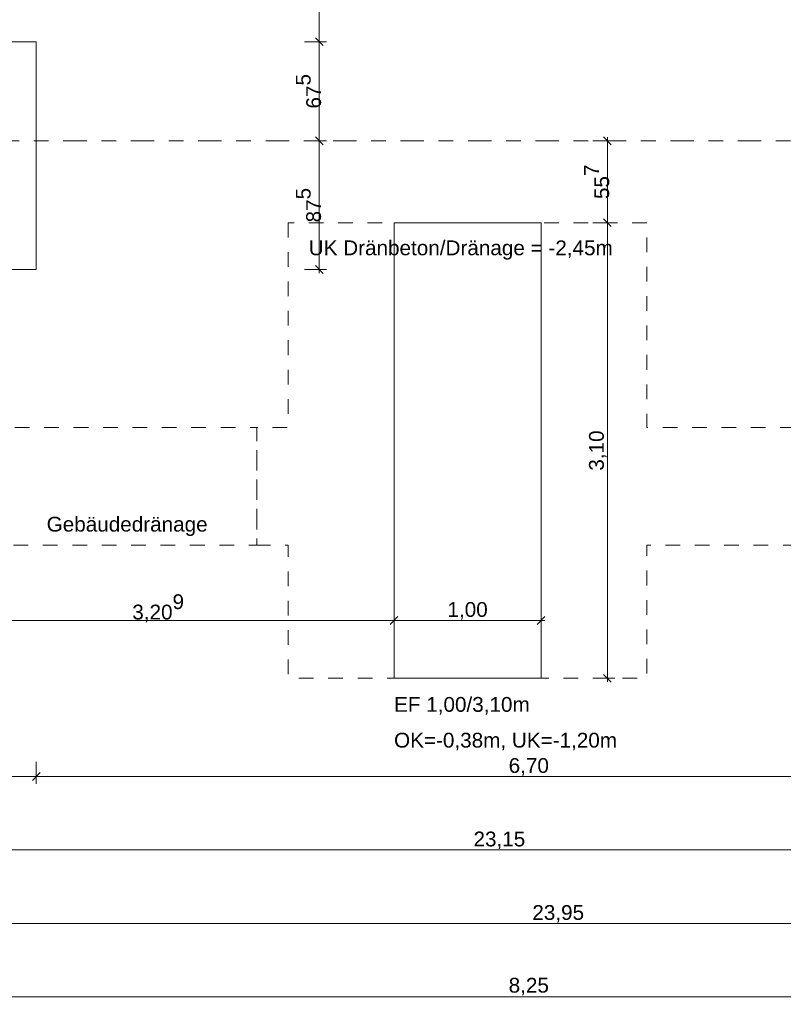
# Model space of a CAD drawing. Header units: metres. Extents: x -273 to 6, y -183 to 13.
# Tile 133 of 256: x -90.51 to -85.32, y -45.32 to -38.62. Entities that reach past the tile are written whole.
import ezdxf

# ---------------------------------------------------------------- set-up
doc = ezdxf.new("R2010")
doc.units = ezdxf.units.M
doc.header["$LTSCALE"] = 0.05
doc.header["$PDMODE"] = 1
doc.header["$PDSIZE"] = -2
doc.linetypes.add('ISO-03 Gestrichelt mit Abstand-3', pattern=[1.524, 0.6096, -0.9144])
doc.linetypes.add('Linienart-53', pattern=[5.291531, 3.175, -1.058062, 0.352704, -0.705764])
doc.layers.get('0').update_dxf_attribs({"lineweight": 25})
for name, color, linetype, lineweight, true_color in [('30 -32 Gründung- 2 Flachgründungen u. Bodenplatten', 7, 'Continuous', 9, 0xff6633), ('70 -72 Beschriftung- 1 Beschriftung allgemein', 7, 'Continuous', 9, 0xff6633), ('70 -76 Bemaßung- 2 Allgemein', 7, 'Continuous', 5, 0x6666cc)]:
    doc.layers.add(name, color=color, linetype=linetype, lineweight=lineweight, true_color=true_color)
doc.layers.add('70 -71 Achsen- 1 Gebäudeachsen', color=7, linetype='Linienart-53', lineweight=18)
doc.layers.add('Keine', color=7, linetype='Continuous', lineweight=9)
doc.styles.add('Arial', font='arial.ttf')
doc.dimstyles.new('k+k_klein', dxfattribs={"dimtxt": 0.100689, "dimasz": 0.05302, "dimexe": 0.05, "dimexo": 0.15, "dimgap": 0.005, "dimtad": 1, "dimdec": 3, "dimtxsty": 'Arial', "dimblk": 'VW_SLASH-2', "dimblk1": 'VW_SLASH-2', "dimblk2": 'VW_SLASH-2', "dimcen": 0, "dimdle": 0.025, "dimadec": 3, "dimazin": 0, "dimtfac": 0.75, "dimtdec": 3, "dimtix": 1, "dimtmove": 0, "dimatfit": 0, "dimldrblk": 'VW_FILLEDARROW', "dimfxl": 0.1, "dimfxlon": 1, "dimfrac": 2, "dimtolj": 1, "dimarcsym": 0})

# ---------------------------------------------------------------- blocks, each defined once
blk = doc.blocks.new('_Achsen (3D)')
at = {"layer": '70 -71 Achsen- 1 Gebäudeachsen', "transparency": 33554687}
blk.add_line((-179.668, -39.447), (3.826, -39.447), dxfattribs=at)
blk = doc.blocks.new('Gruppe-2102')
at = {"layer": '30 -32 Gründung- 2 Flachgründungen u. Bodenplatten', "flags": 128}
blk.add_lwpolyline([(-87.9623, -40.004), (-86.9623, -40.004), (-86.9623, -43.104), (-87.9623, -43.104)], close=True, dxfattribs=at)
at = {"color": 255}
for points in [[(-87.9623, -43.3663), (-87.0339, -43.3663), (-87.0339, -43.204), (-87.9623, -43.204)], [(-87.9623, -43.6097), (-86.438, -43.6097), (-86.438, -43.4475), (-87.9623, -43.4475)]]:
    blk.add_wipeout(points, dxfattribs=at).dxf.layer = '70 -72 Beschriftung- 1 Beschriftung allgemein'
at = {"layer": '70 -72 Beschriftung- 1 Beschriftung allgemein', "char_height": 0.100689, "attachment_point": 1, "line_spacing_factor": 0.970891, "style": 'Arial'}
for s, insert in [('EF 1,00/3,10m', (-87.9623, -43.2311)), ('OK=-0,38m, UK=-1,20m', (-87.9623, -43.4745))]:
    blk.add_mtext(s, dxfattribs=dict(at, insert=insert))
blk = doc.blocks.new('Gruppe-2381')
at = {"layer": '30 -32 Gründung- 2 Flachgründungen u. Bodenplatten', "flags": 128}
blk.add_lwpolyline([(-91.946, -38.772), (-90.396, -38.772), (-90.396, -40.322), (-91.946, -40.322)], close=True, dxfattribs=at)
at = {"color": 255}
blk.add_wipeout([(-91.746, -39.0073), (-90.8176, -39.0073), (-90.8176, -38.845), (-91.746, -38.845)], dxfattribs=at).dxf.layer = '70 -72 Beschriftung- 1 Beschriftung allgemein'
at = {"layer": '70 -72 Beschriftung- 1 Beschriftung allgemein', "insert": (-91.746, -38.8721), "char_height": 0.100689, "attachment_point": 1, "line_spacing_factor": 0.970891, "style": 'Arial'}
blk.add_mtext('EF 1,55/1,55m', dxfattribs=at)
at = {"color": 255}
blk.add_wipeout([(-91.746, -39.3319), (-90.9, -39.3319), (-90.9, -39.0073), (-91.746, -39.0073)], dxfattribs=at).dxf.layer = '70 -72 Beschriftung- 1 Beschriftung allgemein'
at = {"layer": '70 -72 Beschriftung- 1 Beschriftung allgemein', "insert": (-91.746, -39.0343), "char_height": 0.100689, "attachment_point": 1, "line_spacing_factor": 0.970891, "style": 'Arial'}
blk.add_mtext('OK=-0,455m \\PUK=-1,455m', dxfattribs=at)
blk = doc.blocks.new('Gruppe-2490')
at = {"layer": 'Keine', "color": 7, "linetype": 'ISO-03 Gestrichelt mit Abstand-3', "lineweight": 9, "flags": 128}
for points in [[(-88.6823, -40.004), (-88.6823, -41.3969), (-88.896, -41.3969), (-88.896, -42.1969), (-88.6823, -42.1969), (-88.6823, -43.104), (-86.2423, -43.104), (-86.2423, -42.1969), (-53.0011, -42.1969), (-53.0011, -41.3969), (-70.7461, -41.3969), (-70.7461, -20.5719), (-71.5461, -20.5719), (-71.5461, -41.3969), (-86.2423, -41.3969), (-86.2423, -40.004)], [(-87.9623, -40.004), (-86.9623, -40.004), (-86.9623, -43.104), (-87.9623, -43.104)], [(-91.0514, -42.674), (-93.2914, -42.674), (-93.2914, -42.197), (-95.2247, -42.197), (-95.2247, -42.674), (-97.4647, -42.674), (-97.4647, -42.197), (-106.641, -42.197), (-106.641, -41.397), (-97.4647, -41.397), (-97.4647, -40.677), (-95.2247, -40.677), (-95.2247, -41.397), (-93.2914, -41.397), (-93.2914, -40.677), (-91.0514, -40.677), (-91.0514, -41.397), (-88.896, -41.397), (-88.896, -42.197), (-91.0514, -42.197)]]:
    blk.add_lwpolyline(points, close=True, dxfattribs=at)
at = {"layer": '70 -72 Beschriftung- 1 Beschriftung allgemein', "char_height": 0.100689, "attachment_point": 2, "line_spacing_factor": 0.96878, "style": 'Arial'}
for s, insert in [('UK Dränbeton/Dränage = -2,45m ', (-87.5087, -40.1244)), ('Gebäudedränage', (-89.7777, -42.0047))]:
    blk.add_mtext(s, dxfattribs=dict(at, insert=insert))
blk = doc.blocks.new('_FU_2D LP5 (2D)')
at = {"layer": '30 -32 Gründung- 2 Flachgründungen u. Bodenplatten', "color": 7}
for name in ['Gruppe-2381', 'Gruppe-2102']:
    blk.add_blockref(name, (0, 0), dxfattribs=at)
at = {"layer": '70 -72 Beschriftung- 1 Beschriftung allgemein', "color": 7}
blk.add_blockref('Gruppe-2490', (0, 0), dxfattribs=at)
blk = doc.blocks.new('VW_SLASH-2')
at = {"color": 0, "linetype": 'ByBlock', "lineweight": -2, "transparency": 16777216}
blk.add_line((0.47, 0), (-1, 0), dxfattribs=at)
at = {"color": 0, "lineweight": 5, "transparency": 16777216, "flags": 128}
blk.add_lwpolyline([(0.5, 0.5), (-0.5, -0.5)], dxfattribs=at)
blk = doc.blocks.new('*D2828')
at = {"layer": '70 -76 Bemaßung- 2 Allgemein', "color": 0, "lineweight": -2}
for p, q in [((-91.171, -45.172), (-91.171, -45.322)), ((-82.921, -45.172), (-82.921, -45.322)), ((-82.974, -45.272), (-91.118, -45.272))]:
    blk.add_line(p, q, dxfattribs=at)
at = {"layer": 'Defpoints', "color": 0}
for p in [(-91.171, -42.294), (-82.921, -42.294), (-91.171, -45.272)]:
    blk.add_point(p, dxfattribs=at)
at = {"layer": '70 -76 Bemaßung- 2 Allgemein', "color": 0, "lineweight": -2, "xscale": 0.05302001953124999, "yscale": 0.05302001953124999, "zscale": 0.05302001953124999, "rotation": 180}
blk.add_blockref('VW_SLASH-2', (-91.171, -45.272), dxfattribs=at)
at = {"layer": '70 -76 Bemaßung- 2 Allgemein', "color": 0, "lineweight": -2, "xscale": 0.05302001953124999, "yscale": 0.05302001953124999, "zscale": 0.05302001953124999}
blk.add_blockref('VW_SLASH-2', (-82.921, -45.272), dxfattribs=at)
at = {"layer": '70 -76 Bemaßung- 2 Allgemein', "color": 0, "insert": (-87.046, -45.2016), "char_height": 0.10069, "attachment_point": 5, "style": 'Arial'}
blk.add_mtext('\\A1;8,25', dxfattribs=at)
blk = doc.blocks.new('VW_FILLEDARROW')
at = {"linetype": 'Continuous', "lineweight": 0, "transparency": 16777216}
blk.add_hatch(color=0, dxfattribs=at).paths.add_polyline_path([(-2.83, 0.76), (0, 0), (-2.83, -0.76)])
at = {"color": 0, "lineweight": 5, "transparency": 16777216, "flags": 128}
blk.add_lwpolyline([(-2.83, 0.76), (0, 0), (-2.83, -0.76)], close=True, dxfattribs=at)
blk = doc.blocks.new('*D2871')
at = {"layer": '70 -76 Bemaßung- 2 Allgemein', "color": 0, "lineweight": -2}
for p, q in [((-98.821, -44.672), (-98.821, -44.822)), ((-74.871, -44.672), (-74.871, -44.822)), ((-74.924, -44.772), (-98.768, -44.772))]:
    blk.add_line(p, q, dxfattribs=at)
at = {"layer": 'Defpoints', "color": 0}
for p in [(-74.871, -38.672), (-98.821, -40.047), (-98.821, -44.772)]:
    blk.add_point(p, dxfattribs=at)
at = {"layer": '70 -76 Bemaßung- 2 Allgemein', "color": 0, "lineweight": -2, "xscale": 0.05302001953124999, "yscale": 0.05302001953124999, "zscale": 0.05302001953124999, "rotation": 180}
blk.add_blockref('VW_SLASH-2', (-98.821, -44.772), dxfattribs=at)
at = {"layer": '70 -76 Bemaßung- 2 Allgemein', "color": 0, "lineweight": -2, "xscale": 0.05302001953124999, "yscale": 0.05302001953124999, "zscale": 0.05302001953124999}
blk.add_blockref('VW_SLASH-2', (-74.871, -44.772), dxfattribs=at)
at = {"layer": '70 -76 Bemaßung- 2 Allgemein', "color": 0, "insert": (-86.846, -44.7066), "char_height": 0.10069, "attachment_point": 5, "style": 'Arial'}
blk.add_mtext('\\A1;23,95', dxfattribs=at)
blk = doc.blocks.new('*D2915')
at = {"layer": '70 -76 Bemaßung- 2 Allgemein', "color": 0, "lineweight": -2}
for p, q in [((-98.821, -44.172), (-98.821, -44.322)), ((-75.671, -44.172), (-75.671, -44.322)), ((-75.724, -44.272), (-98.768, -44.272))]:
    blk.add_line(p, q, dxfattribs=at)
at = {"layer": 'Defpoints', "color": 0}
for p in [(-98.821, -34.397), (-75.671, -34.397), (-98.821, -44.272)]:
    blk.add_point(p, dxfattribs=at)
at = {"layer": '70 -76 Bemaßung- 2 Allgemein', "color": 0, "lineweight": -2, "xscale": 0.05302001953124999, "yscale": 0.05302001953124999, "zscale": 0.05302001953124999, "rotation": 180}
blk.add_blockref('VW_SLASH-2', (-98.821, -44.272), dxfattribs=at)
at = {"layer": '70 -76 Bemaßung- 2 Allgemein', "color": 0, "lineweight": -2, "xscale": 0.05302001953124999, "yscale": 0.05302001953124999, "zscale": 0.05302001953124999}
blk.add_blockref('VW_SLASH-2', (-75.671, -44.272), dxfattribs=at)
at = {"layer": '70 -76 Bemaßung- 2 Allgemein', "color": 0, "insert": (-87.246, -44.2066), "char_height": 0.10069, "attachment_point": 5, "style": 'Arial'}
blk.add_mtext('\\A1;23,15', dxfattribs=at)
blk = doc.blocks.new('*D3115')
at = {"layer": '70 -76 Bemaßung- 2 Allgemein', "color": 0, "lineweight": -2}
for p, q in [((-91.171, -43.672), (-91.171, -43.822)), ((-90.396, -43.672), (-90.396, -43.822)), ((-90.449, -43.772), (-91.118, -43.772))]:
    blk.add_line(p, q, dxfattribs=at)
at = {"layer": 'Defpoints', "color": 0}
for p in [(-91.171, -40.322), (-90.396, -40.322), (-91.171, -43.772)]:
    blk.add_point(p, dxfattribs=at)
at = {"layer": '70 -76 Bemaßung- 2 Allgemein', "color": 0, "lineweight": -2, "xscale": 0.05302001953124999, "yscale": 0.05302001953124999, "zscale": 0.05302001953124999, "rotation": 180}
blk.add_blockref('VW_SLASH-2', (-91.171, -43.772), dxfattribs=at)
at = {"layer": '70 -76 Bemaßung- 2 Allgemein', "color": 0, "lineweight": -2, "xscale": 0.05302001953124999, "yscale": 0.05302001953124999, "zscale": 0.05302001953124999}
blk.add_blockref('VW_SLASH-2', (-90.396, -43.772), dxfattribs=at)
at = {"layer": '70 -76 Bemaßung- 2 Allgemein', "color": 0, "insert": (-90.7835, -43.6998), "char_height": 0.100689, "attachment_point": 5, "style": 'Arial'}
blk.add_mtext('\\A1;77\\S5^ ;', dxfattribs=at)
blk = doc.blocks.new('*D3116')
at = {"layer": '70 -76 Bemaßung- 2 Allgemein', "color": 0, "lineweight": -2}
for p, q in [((-90.396, -43.672), (-90.396, -43.822)), ((-83.696, -43.672), (-83.696, -43.822)), ((-83.749, -43.772), (-90.343, -43.772))]:
    blk.add_line(p, q, dxfattribs=at)
at = {"layer": 'Defpoints', "color": 0}
for p in [(-90.396, -40.322), (-83.696, -40.322), (-90.396, -43.772)]:
    blk.add_point(p, dxfattribs=at)
at = {"layer": '70 -76 Bemaßung- 2 Allgemein', "color": 0, "lineweight": -2, "xscale": 0.05302001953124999, "yscale": 0.05302001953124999, "zscale": 0.05302001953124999, "rotation": 180}
blk.add_blockref('VW_SLASH-2', (-90.396, -43.772), dxfattribs=at)
at = {"layer": '70 -76 Bemaßung- 2 Allgemein', "color": 0, "lineweight": -2, "xscale": 0.05302001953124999, "yscale": 0.05302001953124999, "zscale": 0.05302001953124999}
blk.add_blockref('VW_SLASH-2', (-83.696, -43.772), dxfattribs=at)
at = {"layer": '70 -76 Bemaßung- 2 Allgemein', "color": 0, "insert": (-87.046, -43.7066), "char_height": 0.10069, "attachment_point": 5, "style": 'Arial'}
blk.add_mtext('\\A1;6,70', dxfattribs=at)
blk = doc.blocks.new('*D3553')
at = {"layer": '70 -76 Bemaßung- 2 Allgemein', "color": 0, "lineweight": -2}
for p, q in [((-88.571, -33.197), (-88.421, -33.197)), ((-88.471, -38.719), (-88.471, -33.2501)), ((-88.571, -38.772), (-88.421, -38.772))]:
    blk.add_line(p, q, dxfattribs=at)
at = {"layer": 'Defpoints', "color": 0}
for p in [(-89.1711, -33.197), (-88.471, -33.197), (-90.396, -38.772)]:
    blk.add_point(p, dxfattribs=at)
at = {"layer": '70 -76 Bemaßung- 2 Allgemein', "color": 0, "lineweight": -2, "xscale": 0.05302001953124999, "yscale": 0.05302001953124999, "zscale": 0.05302001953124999}
for p, rotation in [((-88.471, -33.197), 90), ((-88.471, -38.772), 270)]:
    blk.add_blockref('VW_SLASH-2', p, dxfattribs=dict(at, rotation=rotation))
at = {"layer": '70 -76 Bemaßung- 2 Allgemein', "color": 0, "insert": (-88.5532, -35.9845), "char_height": 0.100689, "attachment_point": 5, "rotation": 90, "style": 'Arial'}
blk.add_mtext('\\A1;5,57\\S5^ ;', dxfattribs=at)
blk = doc.blocks.new('*D3554')
at = {"layer": '70 -76 Bemaßung- 2 Allgemein', "color": 0, "lineweight": -2}
for p, q in [((-88.571, -38.772), (-88.421, -38.772)), ((-88.471, -39.394), (-88.471, -38.8251)), ((-88.571, -39.447), (-88.421, -39.447))]:
    blk.add_line(p, q, dxfattribs=at)
at = {"layer": 'Defpoints', "color": 0}
for p in [(-90.396, -38.772), (-88.471, -38.772), (-90.396, -39.447)]:
    blk.add_point(p, dxfattribs=at)
at = {"layer": '70 -76 Bemaßung- 2 Allgemein', "color": 0, "lineweight": -2, "xscale": 0.05302001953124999, "yscale": 0.05302001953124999, "zscale": 0.05302001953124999}
for p, rotation in [((-88.471, -38.772), 90), ((-88.471, -39.447), 270)]:
    blk.add_blockref('VW_SLASH-2', p, dxfattribs=dict(at, rotation=rotation))
at = {"layer": '70 -76 Bemaßung- 2 Allgemein', "color": 0, "insert": (-88.5441, -39.1095), "char_height": 0.100689, "attachment_point": 5, "rotation": 90, "style": 'Arial'}
blk.add_mtext('\\A1;67\\S5^ ;', dxfattribs=at)
blk = doc.blocks.new('*D3555')
at = {"layer": '70 -76 Bemaßung- 2 Allgemein', "color": 0, "lineweight": -2}
for p, q in [((-88.571, -39.447), (-88.421, -39.447)), ((-88.471, -40.269), (-88.471, -39.5001)), ((-88.571, -40.322), (-88.421, -40.322))]:
    blk.add_line(p, q, dxfattribs=at)
at = {"layer": 'Defpoints', "color": 0}
for p in [(-90.396, -39.447), (-88.471, -39.447), (-90.396, -40.322)]:
    blk.add_point(p, dxfattribs=at)
at = {"layer": '70 -76 Bemaßung- 2 Allgemein', "color": 0, "lineweight": -2, "xscale": 0.05302001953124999, "yscale": 0.05302001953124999, "zscale": 0.05302001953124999}
for p, rotation in [((-88.471, -39.447), 90), ((-88.471, -40.322), 270)]:
    blk.add_blockref('VW_SLASH-2', p, dxfattribs=dict(at, rotation=rotation))
at = {"layer": '70 -76 Bemaßung- 2 Allgemein', "color": 0, "insert": (-88.5441, -39.8845), "char_height": 0.100689, "attachment_point": 5, "rotation": 90, "style": 'Arial'}
blk.add_mtext('\\A1;87\\S5^ ;', dxfattribs=at)
blk = doc.blocks.new('*D4156')
at = {"layer": '70 -76 Bemaßung- 2 Allgemein', "color": 0, "lineweight": -2}
for p, q in [((-91.171, -42.6103), (-91.171, -42.7603)), ((-87.9623, -42.6103), (-87.9623, -42.7603)), ((-88.0153, -42.7103), (-91.118, -42.7103))]:
    blk.add_line(p, q, dxfattribs=at)
at = {"layer": 'Defpoints', "color": 0}
for p in [(-87.9623, -40.004), (-91.171, -41.2806), (-91.171, -42.7103)]:
    blk.add_point(p, dxfattribs=at)
at = {"layer": '70 -76 Bemaßung- 2 Allgemein', "color": 0, "lineweight": -2, "xscale": 0.05302001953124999, "yscale": 0.05302001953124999, "zscale": 0.05302001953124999, "rotation": 180}
blk.add_blockref('VW_SLASH-2', (-91.171, -42.7103), dxfattribs=at)
at = {"layer": '70 -76 Bemaßung- 2 Allgemein', "color": 0, "lineweight": -2, "xscale": 0.05302001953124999, "yscale": 0.05302001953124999, "zscale": 0.05302001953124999}
blk.add_blockref('VW_SLASH-2', (-87.9623, -42.7103), dxfattribs=at)
at = {"layer": '70 -76 Bemaßung- 2 Allgemein', "color": 0, "insert": (-89.5667, -42.6272), "char_height": 0.100689, "attachment_point": 5, "style": 'Arial'}
blk.add_mtext('\\A1;3,20\\S9^ ;', dxfattribs=at)
blk = doc.blocks.new('*D4157')
at = {"layer": '70 -76 Bemaßung- 2 Allgemein', "color": 0, "lineweight": -2}
for p, q in [((-87.9623, -42.6103), (-87.9623, -42.7603)), ((-86.9623, -42.6103), (-86.9623, -42.7603)), ((-87.0153, -42.7103), (-87.9093, -42.7103))]:
    blk.add_line(p, q, dxfattribs=at)
at = {"layer": 'Defpoints', "color": 0}
for p in [(-87.9623, -40.004), (-86.9623, -40.004), (-87.9623, -42.7103)]:
    blk.add_point(p, dxfattribs=at)
at = {"layer": '70 -76 Bemaßung- 2 Allgemein', "color": 0, "lineweight": -2, "xscale": 0.05302001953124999, "yscale": 0.05302001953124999, "zscale": 0.05302001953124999, "rotation": 180}
blk.add_blockref('VW_SLASH-2', (-87.9623, -42.7103), dxfattribs=at)
at = {"layer": '70 -76 Bemaßung- 2 Allgemein', "color": 0, "lineweight": -2, "xscale": 0.05302001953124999, "yscale": 0.05302001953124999, "zscale": 0.05302001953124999}
blk.add_blockref('VW_SLASH-2', (-86.9623, -42.7103), dxfattribs=at)
at = {"layer": '70 -76 Bemaßung- 2 Allgemein', "color": 0, "insert": (-87.4623, -42.6448), "char_height": 0.10069, "attachment_point": 5, "style": 'Arial'}
blk.add_mtext('\\A1;1,00', dxfattribs=at)
blk = doc.blocks.new('*D4162')
at = {"layer": '70 -76 Bemaßung- 2 Allgemein', "color": 0, "lineweight": -2}
for p, q in [((-86.6113, -39.447), (-86.4613, -39.447)), ((-86.5113, -39.951), (-86.5113, -39.5001)), ((-86.6113, -40.004), (-86.4613, -40.004))]:
    blk.add_line(p, q, dxfattribs=at)
at = {"layer": 'Defpoints', "color": 0}
for p in [(-88.391, -39.447), (-86.5113, -39.447), (-87.9623, -40.004)]:
    blk.add_point(p, dxfattribs=at)
at = {"layer": '70 -76 Bemaßung- 2 Allgemein', "color": 0, "lineweight": -2, "xscale": 0.05302001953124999, "yscale": 0.05302001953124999, "zscale": 0.05302001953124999}
for p, rotation in [((-86.5113, -39.447), 90), ((-86.5113, -40.004), 270)]:
    blk.add_blockref('VW_SLASH-2', p, dxfattribs=dict(at, rotation=rotation))
at = {"layer": '70 -76 Bemaßung- 2 Allgemein', "color": 0, "insert": (-86.5836, -39.7255), "char_height": 0.100689, "attachment_point": 5, "rotation": 90, "style": 'Arial'}
blk.add_mtext('\\A1;55\\S7^ ;', dxfattribs=at)
blk = doc.blocks.new('*D4163')
at = {"layer": '70 -76 Bemaßung- 2 Allgemein', "color": 0, "lineweight": -2}
for p, q in [((-86.6113, -40.004), (-86.4613, -40.004)), ((-86.5113, -43.051), (-86.5113, -40.0571)), ((-86.6113, -43.104), (-86.4613, -43.104))]:
    blk.add_line(p, q, dxfattribs=at)
at = {"layer": 'Defpoints', "color": 0}
for p in [(-87.9623, -40.004), (-86.5113, -40.004), (-87.9623, -43.104)]:
    blk.add_point(p, dxfattribs=at)
at = {"layer": '70 -76 Bemaßung- 2 Allgemein', "color": 0, "lineweight": -2, "xscale": 0.05302001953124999, "yscale": 0.05302001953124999, "zscale": 0.05302001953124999}
for p, rotation in [((-86.5113, -40.004), 90), ((-86.5113, -43.104), 270)]:
    blk.add_blockref('VW_SLASH-2', p, dxfattribs=dict(at, rotation=rotation))
at = {"layer": '70 -76 Bemaßung- 2 Allgemein', "color": 0, "insert": (-86.5767, -41.554), "char_height": 0.10069, "attachment_point": 5, "rotation": 90, "style": 'Arial'}
blk.add_mtext('\\A1;3,10', dxfattribs=at)
blk = doc.blocks.new('Gruppe-2780')
at = {"layer": '70 -76 Bemaßung- 2 Allgemein'}
dim = blk.add_aligned_dim(p1=(-82.92099996, -42.29404198), p2=(-91.17099996, -42.29404198), distance=2.978, text='8,25', dimstyle='k+k_klein', override={"dimtxt": 0.100689, "dimgap": 0.01, "dimdec": 8, "dimpost": '<>', "dimtxsty": 'Arial', "dimtmove": 2}, dxfattribs=at)
dim.commit()
dim.dimension.update_dxf_attribs({"geometry": '*D2828', "text_midpoint": (-87.04599996, -45.20157844)})
blk = doc.blocks.new('Gruppe-2785')
at = {"layer": '70 -76 Bemaßung- 2 Allgemein'}
dim = blk.add_linear_dim(base=(-98.82099996, -44.77204198), p1=(-74.87099996, -38.67204198), p2=(-98.82099996, -40.04704198), text='23,95', dimstyle='k+k_klein', override={"dimtxt": 0.100689, "dimgap": 0.005, "dimdec": 8, "dimpost": '<>', "dimtxsty": 'Arial', "dimtmove": 2}, dxfattribs=at)
dim.commit()
dim.dimension.update_dxf_attribs({"geometry": '*D2871', "text_midpoint": (-86.84599996, -44.70657844)})
blk = doc.blocks.new('Gruppe-2787')
at = {"layer": '70 -76 Bemaßung- 2 Allgemein'}
dim = blk.add_linear_dim(base=(-98.82099996, -44.27204198), p1=(-75.67099996, -34.39704198), p2=(-98.82099996, -34.39704198), text='23,15', dimstyle='k+k_klein', override={"dimtxt": 0.100689, "dimgap": 0.005, "dimdec": 8, "dimpost": '<>', "dimtxsty": 'Arial', "dimtmove": 2}, dxfattribs=at)
dim.commit()
dim.dimension.update_dxf_attribs({"geometry": '*D2915', "text_midpoint": (-87.24599996, -44.20657844)})
blk = doc.blocks.new('Gruppe-2791')
at = {"layer": '70 -76 Bemaßung- 2 Allgemein'}
for base, p1, p2, text, picture, middle in [((-91.17099996, -43.77204198), (-90.39599996, -40.32204198), (-91.17099996, -40.32204198), '77\\S5^ ;', '*D3115', (-90.78349996, -43.69976518)), ((-90.39599996, -43.77204198), (-83.69599996, -40.32204198), (-90.39599996, -40.32204198), '6,70', '*D3116', (-87.04599996, -43.70657844))]:
    dim = blk.add_linear_dim(base=base, p1=p1, p2=p2, text=text, dimstyle='k+k_klein', override={"dimtxt": 0.100689, "dimgap": 0.005, "dimdec": 8, "dimpost": '<>', "dimtxsty": 'Arial', "dimtmove": 2}, dxfattribs=at)
    dim.commit()
    dim.dimension.update_dxf_attribs({"geometry": picture, "text_midpoint": middle})
blk = doc.blocks.new('Gruppe-2808')
at = {"layer": '70 -76 Bemaßung- 2 Allgemein'}
for base, p1, p2, text, picture, middle in [((-88.47099996, -33.19704198), (-90.39599996, -38.77204198), (-89.17109109, -33.19704198), '5,57\\S5^ ;', '*D3553', (-88.5531946, -35.98454198)), ((-88.47099996, -38.77204198), (-90.39599996, -39.44704198), (-90.39599996, -38.77204198), '67\\S5^ ;', '*D3554', (-88.54413262, -39.10954198)), ((-88.47099996, -39.44704198), (-90.39599996, -40.32204198), (-90.39599996, -39.44704198), '87\\S5^ ;', '*D3555', (-88.54413262, -39.88454198))]:
    dim = blk.add_linear_dim(base=base, p1=p1, p2=p2, angle=270, text=text, dimstyle='k+k_klein', override={"dimtxt": 0.100689, "dimgap": 0.005, "dimdec": 8, "dimpost": '<>', "dimtxsty": 'Arial', "dimtmove": 2}, dxfattribs=at)
    dim.commit()
    dim.dimension.update_dxf_attribs({"geometry": picture, "text_midpoint": middle})
blk = doc.blocks.new('Gruppe-2959')
at = {"layer": '70 -76 Bemaßung- 2 Allgemein'}
for base, p1, p2, text, picture, middle in [((-91.171, -42.7103), (-87.9623, -40.004), (-91.171, -41.2806), '3,20\\S9^ ;', '*D4156', (-89.5667, -42.6272)), ((-87.9623, -42.7103), (-86.9623, -40.004), (-87.9623, -40.004), '1,00', '*D4157', (-87.4623, -42.6448))]:
    dim = blk.add_linear_dim(base=base, p1=p1, p2=p2, text=text, dimstyle='k+k_klein', override={"dimtxt": 0.100689, "dimgap": 0.005, "dimpost": '<>', "dimtxsty": 'Arial', "dimtmove": 2}, dxfattribs=at)
    dim.commit()
    dim.dimension.update_dxf_attribs({"geometry": picture, "text_midpoint": middle})
blk = doc.blocks.new('Gruppe-2961')
at = {"layer": '70 -76 Bemaßung- 2 Allgemein'}
for base, p1, p2, text, picture, middle in [((-86.51128591, -39.44704198), (-87.96231764, -40.00404198), (-88.39099996, -39.44704198), '55\\S7^ ;', '*D4162', (-86.58361306, -39.72554198)), ((-86.51128591, -40.00404198), (-87.96231764, -43.10404198), (-87.96231764, -40.00404198), '3,10', '*D4163', (-86.57674945, -41.55404198))]:
    dim = blk.add_linear_dim(base=base, p1=p1, p2=p2, angle=270, text=text, dimstyle='k+k_klein', override={"dimtxt": 0.100689, "dimgap": 0.005, "dimdec": 8, "dimpost": '<>', "dimtxsty": 'Arial', "dimtmove": 2}, dxfattribs=at)
    dim.commit()
    dim.dimension.update_dxf_attribs({"geometry": picture, "text_midpoint": middle})
blk = doc.blocks.new('_FU_2D Bemaßung_ Beschriftung (3D)')
at = {"layer": '70 -76 Bemaßung- 2 Allgemein'}
for name in ['Gruppe-2808', 'Gruppe-2787', 'Gruppe-2785', 'Gruppe-2961', 'Gruppe-2791', 'Gruppe-2959', 'Gruppe-2780']:
    blk.add_blockref(name, (0, 0), dxfattribs=at)

msp = doc.modelspace()

# ---------------------------------------------------------------- block references
at = {"layer": 'Keine', "color": 1}
msp.add_blockref('_Achsen (3D)', (0, 0), dxfattribs=at)

# ---------------------------------------------------------------- next in the draw order: block references
msp.add_blockref('_FU_2D LP5 (2D)', (0, 0), dxfattribs=at)

# ---------------------------------------------------------------- next in the draw order: block references
msp.add_blockref('_FU_2D Bemaßung_ Beschriftung (3D)', (0, 0), dxfattribs=at)

doc.saveas('drawing.dxf')
